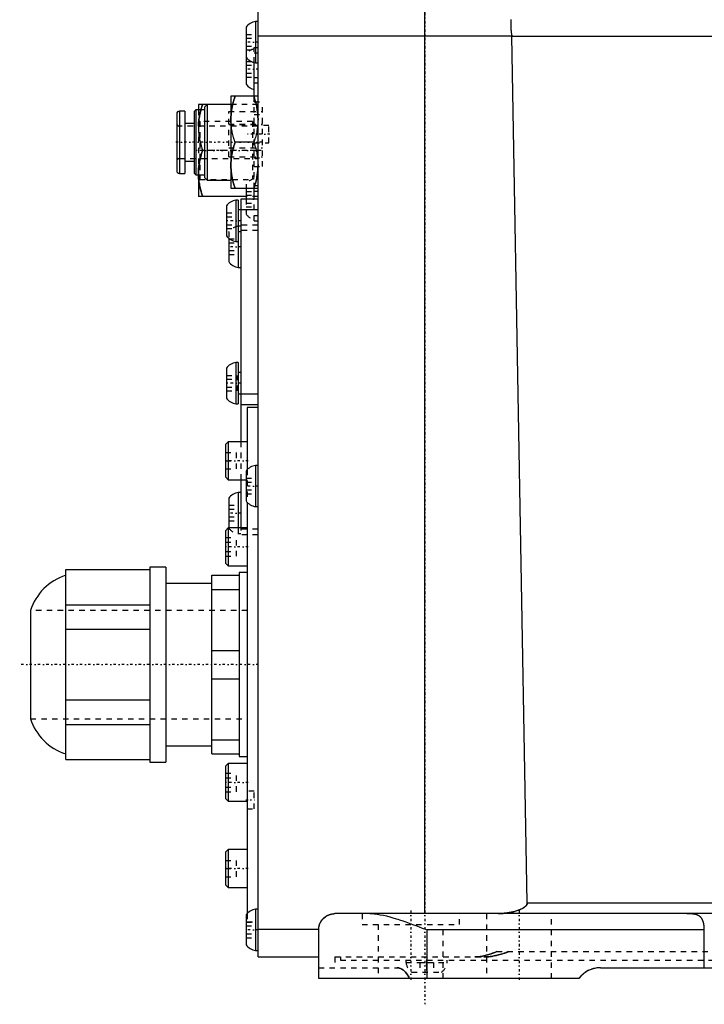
# Model space of a CAD drawing. Extents: x -152 to 484, y -5 to 754.
# Tile 1 of 13: x -152 to -26, y -5 to 177. Entities that reach past the tile are written whole.
import ezdxf

# ---------------------------------------------------------------- set-up
doc = ezdxf.new("R2010")
doc.units = 0
doc.linetypes.add('CENTER', pattern=[1.5, 0.45, -0.5, 0.05, -0.5])
doc.linetypes.add('DASHED', pattern=[2, 1, -1])
for name, color, linetype in [('AM_0', 7, 'CONTINUOUS'), ('AM_3', 7, 'DASHED'), ('AM_7', 7, 'CENTER')]:
    doc.layers.add(name, color=color, linetype=linetype)

msp = doc.modelspace()

# ---------------------------------------------------------------- linework, layer by layer
at = {"layer": 'AM_0', "color": 7, "linetype": 'CONTINUOUS'}
for p, q in [((-108.2, 4), (-108.2, 179)), ((-77.4, 12), (-77.4, 179)), ((-108.2, 176.8), (-108.65, 176.8)), ((-108.65, 176.8), (-108.65, 169.2)), ((-110.4, 175.75), (-110.4, 165.25)), ((-108.2, 174.14), (-61.35, 174.14)), ((-61.35, 174.14), (-61.35, 174.12)), ((-61.35, 174.12), (90.65, 174.12)), ((-58.49, 14), (-61.35, 174.12)), ((-108.9, 163), (-108.9, 169.24)), ((-108.65, 169.2), (-108.2, 169.2)), ((-113.2, 163), (-113.2, 146)), ((-108.2, 163), (-113.2, 163)), ((-121.7, 160.25), (-122.7, 160.25)), ((-122.7, 160.25), (-122.7, 148.75)), ((-121.7, 160.25), (-121.7, 148.75)), ((-119.7, 160.5), (-120, 160.2)), ((-120, 160.2), (-120, 148.8)), ((-118.1, 160.5), (-119.7, 160.5)), ((-119.7, 160.5), (-119.7, 148.5)), ((-119.2, 161.5), (-119.2, 160.5)), ((-113.2, 161.5), (-119.2, 161.5)), ((-117.6, 161.5), (-118.1, 161)), ((-118.1, 161), (-118.1, 148)), ((-117.6, 161.5), (-117.6, 147.5)), ((-123.2, 159.75), (-123.2, 149.25)), ((-120, 158), (-121.7, 158)), ((-108.96, 154.5), (-112.44, 154.5)), ((-121.7, 151), (-120, 151)), ((-122.7, 148.75), (-121.7, 148.75)), ((-120, 148.8), (-119.7, 148.5)), ((-119.7, 148.5), (-118.1, 148.5)), ((-119.2, 148.5), (-119.2, 144.5)), ((-118.1, 148), (-117.6, 147.5)), ((-117.6, 147.5), (-113.2, 147.5)), ((-113.2, 146), (-108.2, 146)), ((-110.4, 146), (-110.4, 144)), ((-108.9, 144), (-108.9, 146)), ((-110.4, 144.5), (-119.2, 144.5)), ((-111.85, 143.8), (-112.3, 143.8)), ((-112.3, 143.8), (-112.3, 136.2)), ((-111.85, 143.8), (-111.85, 131.4)), ((-111.4, 144), (-111.4, 99.17)), ((-108.2, 144), (-111.4, 144)), ((-108.9, 145.5), (-108.2, 145.5)), ((-114.05, 142.75), (-114.05, 137.25)), ((-108.2, 142), (-111.85, 142)), ((-113.6, 136.76), (-113.6, 132.45)), ((-111.85, 138), (-111.4, 138)), ((-112.3, 136.2), (-111.85, 136.2)), ((-111.85, 131.4), (-111.4, 131.4)), ((-111.85, 113.8), (-112.3, 113.8)), ((-112.3, 113.8), (-112.3, 106.2)), ((-111.85, 113.8), (-111.85, 106.2)), ((-114.05, 112.75), (-114.05, 107.25)), ((-111.4, 112), (-111.85, 112)), ((-111.85, 108), (-108.2, 108)), ((-112.3, 106.2), (-111.85, 106.2)), ((-108.2, 106), (-111.4, 106)), ((-108.2, 105.5), (-110.2, 105.5)), ((-110.2, 105.5), (-110.2, 94)), ((-113.7, 99.17), (-114.2, 98.67)), ((-114.2, 98.67), (-114.2, 92.67)), ((-110.2, 99.17), (-113.7, 99.17)), ((-113.7, 99.17), (-113.7, 92.17)), ((-108.2, 94.8), (-108.65, 94.8)), ((-108.65, 94.8), (-108.65, 87.2)), ((-110.4, 93.75), (-110.4, 88.25)), ((-114.2, 92.67), (-113.7, 92.17)), ((-113.7, 92.17), (-110.4, 92.17)), ((-111.4, 92.17), (-111.4, 83.25)), ((-111.4, 89.8), (-111.85, 89.8)), ((-111.85, 89.8), (-111.85, 83.25)), ((-113.6, 88.75), (-113.6, 83.25)), ((-110.2, 88), (-110.2, 12)), ((-108.65, 87.2), (-108.2, 87.2)), ((-113.7, 83.25), (-114.2, 82.75)), ((-114.2, 82.75), (-114.2, 76.75)), ((-110.2, 83.25), (-113.7, 83.25)), ((-113.7, 83.25), (-113.7, 76.25)), ((-114.2, 76.75), (-113.7, 76.25)), ((-143.7, 40.45), (-143.7, 75.55)), ((-143.7, 75.55), (-128.2, 75.55)), ((-125.2, 76), (-128.2, 76)), ((-128.2, 76), (-128.2, 40)), ((-125.2, 76), (-125.2, 40)), ((-113.7, 76.25), (-110.2, 76.25)), ((-110.2, 75), (-111.7, 75)), ((-111.7, 75), (-111.7, 41)), ((-116.7, 73), (-125.2, 73)), ((-116.7, 41.5), (-116.7, 74.5)), ((-116.7, 74.5), (-111.7, 74.5)), ((-116.7, 71.9), (-111.7, 71.9)), ((-150.2, 68), (-150.2, 48)), ((-143.7, 69.03), (-128.2, 69.03)), ((-143.7, 64.53), (-128.2, 64.53)), ((-116.7, 60.6), (-111.7, 60.6)), ((-116.7, 55.4), (-111.7, 55.4)), ((-143.7, 51.47), (-128.2, 51.47)), ((-143.7, 46.97), (-128.2, 46.97)), ((-116.7, 44.1), (-111.7, 44.1)), ((-125.2, 43), (-116.7, 43)), ((-143.7, 40.45), (-128.2, 40.45)), ((-116.7, 41.5), (-111.7, 41.5)), ((-111.7, 41), (-110.2, 41)), ((-128.2, 40), (-125.2, 40)), ((-113.7, 39.75), (-114.2, 39.25)), ((-114.2, 39.25), (-114.2, 33.25)), ((-110.2, 39.75), (-113.7, 39.75)), ((-113.7, 39.75), (-113.7, 32.75)), ((-114.2, 33.25), (-113.7, 32.75)), ((-113.7, 32.75), (-110.2, 32.75)), ((-113.7, 23.83), (-114.2, 23.33)), ((-110.2, 23.83), (-113.7, 23.83)), ((-113.7, 23.83), (-113.7, 16.83)), ((-114.2, 23.33), (-114.2, 17.33)), ((-114.2, 17.33), (-113.7, 16.83)), ((-113.7, 16.83), (-110.2, 16.83)), ((-108.2, 12.8), (-108.65, 12.8)), ((-108.65, 12.8), (-108.65, 5.2)), ((-58.49, 14), (93.35, 14)), ((-110.4, 11.75), (-110.4, 6.25)), ((63.76, 12), (-94, 12)), ((-108.2, 9.14), (-97, 9.14)), ((-97, 0), (-97, 9)), ((-77, 0), (-77, 9)), ((-25.81, 9), (-77, 9)), ((-25.81, 2), (-25.81, 9)), ((-108.65, 5.2), (-108.2, 5.2)), ((-108.2, 4), (-97, 4)), ((-45, 2), (45, 2)), ((-49, 0), (-97, 0))]:
    msp.add_line(p, q, dxfattribs=at)
for points in [[(-61.53, 177.2, 0), (-61.54, 177.14, 0), (-61.54, 177.08, 0), (-61.54, 177.01, 0), (-61.54, 176.94, 0), (-61.54, 176.87, 0), (-61.55, 176.84, 0), (-61.55, 176.81, 0), (-61.55, 176.74, 0), (-61.55, 176.66, 0), (-61.55, 176.59, 0), (-61.55, 176.52, 0), (-61.55, 176.44, 0), (-61.55, 176.41, 0), (-61.55, 176.37, 0), (-61.55, 176.29, 0), (-61.55, 176.21, 0), (-61.55, 176.13, 0), (-61.55, 176.05, 0), (-61.55, 175.97, 0), (-61.55, 175.93, 0), (-61.54, 175.89, 0), (-61.54, 175.81, 0), (-61.54, 175.73, 0), (-61.54, 175.69, 0), (-61.53, 175.64, 0), (-61.53, 175.56, 0), (-61.52, 175.48, 0), (-61.52, 175.44, 0), (-61.52, 175.39, 0), (-61.51, 175.31, 0), (-61.5, 175.22, 0), (-61.49, 175.14, 0), (-61.49, 175.05, 0), (-61.48, 174.97, 0), (-61.47, 174.92, 0), (-61.47, 174.88, 0), (-61.46, 174.8, 0), (-61.44, 174.71, 0), (-61.43, 174.62, 0), (-61.42, 174.54, 0), (-61.4, 174.45, 0), (-61.4, 174.4, 0), (-61.39, 174.36, 0), (-61.37, 174.27, 0), (-61.36, 174.19, 0), (-61.35, 174.14, 0)], [(-113.2, 158.75, 0), (-113.2, 158.86, 0), (-113.19, 159.09, 0), (-113.19, 159.32, 0), (-113.18, 159.43, 0), (-113.17, 159.55, 0), (-113.15, 159.77, 0), (-113.13, 160, 0), (-113.1, 160.23, 0), (-113.07, 160.46, 0), (-113.03, 160.69, 0), (-113.01, 160.8, 0), (-112.99, 160.92, 0), (-112.95, 161.15, 0), (-112.89, 161.39, 0), (-112.84, 161.63, 0), (-112.78, 161.87, 0), (-112.71, 162.11, 0), (-112.68, 162.24, 0), (-112.64, 162.36, 0), (-112.57, 162.61, 0), (-112.48, 162.87, 0), (-112.44, 163, 0)], [(-108.96, 163, 0), (-108.92, 162.87, 0), (-108.83, 162.61, 0), (-108.76, 162.36, 0), (-108.72, 162.24, 0), (-108.69, 162.11, 0), (-108.62, 161.87, 0), (-108.56, 161.63, 0), (-108.51, 161.39, 0), (-108.45, 161.15, 0), (-108.41, 160.92, 0), (-108.39, 160.8, 0), (-108.37, 160.69, 0), (-108.33, 160.46, 0), (-108.3, 160.23, 0), (-108.27, 160, 0), (-108.25, 159.77, 0), (-108.23, 159.55, 0), (-108.22, 159.43, 0), (-108.21, 159.32, 0), (-108.21, 159.09, 0), (-108.2, 158.86, 0), (-108.2, 158.75, 0)], [(-118.74, 160.5, 0), (-118.7, 160.66, 0), (-118.6, 160.99, 0), (-118.5, 161.33, 0), (-118.44, 161.5, 0)], [(-112.44, 154.5, 0), (-112.48, 154.63, 0), (-112.57, 154.89, 0), (-112.64, 155.14, 0), (-112.68, 155.26, 0), (-112.71, 155.39, 0), (-112.78, 155.63, 0), (-112.84, 155.87, 0), (-112.89, 156.11, 0), (-112.95, 156.35, 0), (-112.99, 156.58, 0), (-113.01, 156.7, 0), (-113.03, 156.81, 0), (-113.07, 157.04, 0), (-113.1, 157.27, 0), (-113.13, 157.5, 0), (-113.15, 157.73, 0), (-113.17, 157.95, 0), (-113.18, 158.07, 0), (-113.19, 158.18, 0), (-113.19, 158.41, 0), (-113.2, 158.64, 0), (-113.2, 158.75, 0)], [(-108.2, 158.75, 0), (-108.2, 158.64, 0), (-108.21, 158.41, 0), (-108.21, 158.18, 0), (-108.22, 158.07, 0), (-108.23, 157.95, 0), (-108.25, 157.73, 0), (-108.27, 157.5, 0), (-108.3, 157.27, 0), (-108.33, 157.04, 0), (-108.37, 156.81, 0), (-108.39, 156.7, 0), (-108.41, 156.58, 0), (-108.45, 156.35, 0), (-108.51, 156.11, 0), (-108.56, 155.87, 0), (-108.62, 155.63, 0), (-108.69, 155.39, 0), (-108.72, 155.26, 0), (-108.76, 155.14, 0), (-108.83, 154.89, 0), (-108.92, 154.63, 0), (-108.96, 154.5, 0)], [(-113.2, 150.25, 0), (-113.2, 150.36, 0), (-113.19, 150.59, 0), (-113.19, 150.82, 0), (-113.18, 150.93, 0), (-113.17, 151.05, 0), (-113.15, 151.27, 0), (-113.13, 151.5, 0), (-113.1, 151.73, 0), (-113.07, 151.96, 0), (-113.03, 152.19, 0), (-113.01, 152.3, 0), (-112.99, 152.42, 0), (-112.95, 152.65, 0), (-112.89, 152.89, 0), (-112.84, 153.13, 0), (-112.78, 153.37, 0), (-112.71, 153.61, 0), (-112.68, 153.74, 0), (-112.64, 153.86, 0), (-112.57, 154.11, 0), (-112.48, 154.37, 0), (-112.44, 154.5, 0)], [(-108.96, 154.5, 0), (-108.92, 154.37, 0), (-108.83, 154.11, 0), (-108.76, 153.86, 0), (-108.72, 153.74, 0), (-108.69, 153.61, 0), (-108.62, 153.37, 0), (-108.56, 153.13, 0), (-108.51, 152.89, 0), (-108.45, 152.65, 0), (-108.41, 152.42, 0), (-108.39, 152.3, 0), (-108.37, 152.19, 0), (-108.33, 151.96, 0), (-108.3, 151.73, 0), (-108.27, 151.5, 0), (-108.25, 151.27, 0), (-108.23, 151.05, 0), (-108.22, 150.93, 0), (-108.21, 150.82, 0), (-108.21, 150.59, 0), (-108.2, 150.36, 0), (-108.2, 150.25, 0)], [(-112.44, 146, 0), (-112.48, 146.13, 0), (-112.57, 146.39, 0), (-112.64, 146.64, 0), (-112.68, 146.76, 0), (-112.71, 146.89, 0), (-112.78, 147.13, 0), (-112.84, 147.37, 0), (-112.89, 147.61, 0), (-112.95, 147.85, 0), (-112.99, 148.08, 0), (-113.01, 148.2, 0), (-113.03, 148.31, 0), (-113.07, 148.54, 0), (-113.1, 148.77, 0), (-113.13, 149, 0), (-113.15, 149.23, 0), (-113.17, 149.45, 0), (-113.18, 149.57, 0), (-113.19, 149.68, 0), (-113.19, 149.91, 0), (-113.2, 150.14, 0), (-113.2, 150.25, 0)], [(-108.2, 150.25, 0), (-108.2, 150.14, 0), (-108.21, 149.91, 0), (-108.21, 149.68, 0), (-108.22, 149.57, 0), (-108.23, 149.45, 0), (-108.25, 149.23, 0), (-108.27, 149, 0), (-108.3, 148.77, 0), (-108.33, 148.54, 0), (-108.37, 148.31, 0), (-108.39, 148.2, 0), (-108.41, 148.08, 0), (-108.45, 147.85, 0), (-108.51, 147.61, 0), (-108.56, 147.37, 0), (-108.62, 147.13, 0), (-108.69, 146.89, 0), (-108.72, 146.76, 0), (-108.76, 146.64, 0), (-108.83, 146.39, 0), (-108.92, 146.13, 0), (-108.96, 146, 0)], [(-118.44, 144.5, 0), (-118.48, 144.62, 0), (-118.56, 144.86, 0), (-118.63, 145.1, 0), (-118.66, 145.22, 0), (-118.7, 145.33, 0), (-118.76, 145.57, 0), (-118.82, 145.79, 0), (-118.87, 146.02, 0), (-118.92, 146.24, 0), (-118.97, 146.46, 0), (-118.99, 146.57, 0), (-119.01, 146.68, 0), (-119.05, 146.9, 0), (-119.08, 147.11, 0), (-119.11, 147.33, 0), (-119.13, 147.54, 0), (-119.16, 147.75, 0), (-119.16, 147.86, 0), (-119.17, 147.97, 0), (-119.19, 148.18, 0), (-119.19, 148.39, 0), (-119.2, 148.5, 0)], [(-58.49, 14, 0), (-58.49, 14, 0), (-58.49, 13.99, 0), (-58.49, 13.98, 0), (-58.49, 13.97, 0), (-58.49, 13.97, 0), (-58.49, 13.96, 0), (-58.49, 13.95, 0), (-58.49, 13.94, 0), (-58.49, 13.93, 0), (-58.49, 13.92, 0), (-58.49, 13.92, 0), (-58.49, 13.92, 0), (-58.49, 13.91, 0), (-58.49, 13.9, 0), (-58.49, 13.89, 0), (-58.49, 13.88, 0), (-58.5, 13.87, 0), (-58.5, 13.87, 0), (-58.5, 13.86, 0), (-58.5, 13.85, 0), (-58.5, 13.85, 0), (-58.5, 13.84, 0), (-58.5, 13.84, 0), (-58.5, 13.83, 0), (-58.51, 13.82, 0), (-58.51, 13.82, 0), (-58.51, 13.81, 0), (-58.51, 13.8, 0), (-58.51, 13.79, 0), (-58.51, 13.79, 0), (-58.52, 13.78, 0), (-58.52, 13.77, 0), (-58.52, 13.76, 0), (-58.52, 13.76, 0), (-58.53, 13.75, 0), (-58.53, 13.74, 0), (-58.53, 13.74, 0), (-58.54, 13.73, 0), (-58.54, 13.72, 0), (-58.54, 13.71, 0), (-58.54, 13.71, 0), (-58.55, 13.7, 0), (-58.55, 13.69, 0), (-58.55, 13.69, 0), (-58.56, 13.68, 0), (-58.56, 13.67, 0), (-58.56, 13.67, 0), (-58.56, 13.66, 0), (-58.57, 13.66, 0), (-58.57, 13.65, 0), (-58.59, 13.62, 0), (-58.62, 13.58, 0), (-58.63, 13.55, 0), (-58.65, 13.53, 0), (-58.68, 13.49, 0), (-58.72, 13.45, 0), (-58.75, 13.42, 0), (-58.79, 13.38, 0), (-58.83, 13.34, 0), (-58.85, 13.32, 0), (-58.87, 13.31, 0), (-58.91, 13.27, 0), (-58.95, 13.24, 0), (-58.98, 13.22, 0), (-59, 13.21, 0), (-59.04, 13.17, 0), (-59.09, 13.14, 0), (-59.11, 13.13, 0), (-59.14, 13.11, 0), (-59.18, 13.08, 0), (-59.23, 13.06, 0), (-59.39, 12.96, 0), (-59.66, 12.83, 0), (-59.92, 12.72, 0), (-60.19, 12.62, 0), (-60.49, 12.52, 0), (-60.65, 12.47, 0), (-60.8, 12.42, 0), (-61.13, 12.34, 0), (-61.48, 12.26, 0), (-61.83, 12.19, 0), (-62.2, 12.13, 0), (-62.57, 12.08, 0), (-62.76, 12.06, 0), (-62.95, 12.04, 0), (-63.32, 12.01, 0), (-63.69, 12, 0), (-63.87, 12, 0)], [(-97, 9, 0), (-97, 9.11, 0), (-96.98, 9.34, 0), (-96.95, 9.56, 0), (-96.92, 9.68, 0), (-96.89, 9.79, 0), (-96.82, 10.02, 0), (-96.73, 10.24, 0), (-96.62, 10.46, 0), (-96.49, 10.67, 0), (-96.34, 10.88, 0), (-96.26, 10.98, 0), (-96.17, 11.07, 0), (-95.98, 11.25, 0), (-95.77, 11.42, 0), (-95.55, 11.57, 0), (-95.3, 11.7, 0), (-95.04, 11.81, 0), (-94.91, 11.86, 0), (-94.76, 11.9, 0), (-94.47, 11.96, 0), (-94.16, 12, 0), (-94, 12, 0)], [(-87.54, 12, 0), (-87.27, 12, 0), (-86.74, 11.96, 0), (-86.19, 11.9, 0), (-85.91, 11.86, 0), (-85.63, 11.81, 0), (-85.06, 11.7, 0), (-84.48, 11.57, 0), (-83.89, 11.42, 0), (-83.3, 11.25, 0), (-82.7, 11.07, 0), (-82.4, 10.98, 0), (-82.1, 10.88, 0), (-81.49, 10.67, 0), (-80.88, 10.46, 0), (-80.27, 10.24, 0), (-79.66, 10.02, 0), (-79.06, 9.79, 0), (-78.76, 9.68, 0), (-78.46, 9.56, 0), (-77.87, 9.34, 0), (-77.29, 9.11, 0), (-77, 9, 0)], [(-25.81, 9, 0), (-25.81, 9.03, 0), (-25.81, 9.09, 0), (-25.81, 9.16, 0), (-25.81, 9.19, 0), (-25.81, 9.22, 0), (-25.81, 9.28, 0), (-25.82, 9.35, 0), (-25.82, 9.41, 0), (-25.82, 9.47, 0), (-25.83, 9.53, 0), (-25.83, 9.57, 0), (-25.83, 9.6, 0), (-25.84, 9.66, 0), (-25.85, 9.72, 0), (-25.85, 9.78, 0), (-25.86, 9.84, 0), (-25.87, 9.9, 0), (-25.87, 9.94, 0), (-25.88, 9.97, 0), (-25.89, 10.03, 0), (-25.9, 10.09, 0), (-25.91, 10.11, 0), (-25.91, 10.14, 0), (-25.92, 10.2, 0), (-25.94, 10.26, 0), (-25.94, 10.29, 0), (-25.95, 10.32, 0), (-25.96, 10.37, 0), (-25.98, 10.43, 0), (-26, 10.48, 0), (-26.01, 10.54, 0), (-26.03, 10.59, 0), (-26.04, 10.62, 0), (-26.05, 10.64, 0), (-26.07, 10.69, 0), (-26.09, 10.74, 0), (-26.11, 10.79, 0), (-26.13, 10.84, 0), (-26.16, 10.89, 0), (-26.17, 10.91, 0), (-26.18, 10.93, 0), (-26.21, 10.98, 0), (-26.23, 11.02, 0), (-26.26, 11.06, 0), (-26.29, 11.11, 0), (-26.31, 11.15, 0), (-26.33, 11.16, 0), (-26.34, 11.18, 0), (-26.37, 11.22, 0), (-26.4, 11.26, 0), (-26.43, 11.29, 0), (-26.47, 11.33, 0), (-26.5, 11.36, 0), (-26.52, 11.38, 0), (-26.53, 11.39, 0), (-26.57, 11.43, 0), (-26.61, 11.46, 0), (-26.65, 11.49, 0), (-26.69, 11.52, 0), (-26.73, 11.55, 0), (-26.75, 11.56, 0), (-26.77, 11.57, 0), (-26.81, 11.6, 0), (-26.85, 11.62, 0), (-26.88, 11.64, 0), (-26.9, 11.65, 0), (-26.95, 11.67, 0), (-26.99, 11.69, 0), (-27.02, 11.7, 0), (-27.04, 11.71, 0), (-27.09, 11.73, 0), (-27.14, 11.75, 0), (-27.18, 11.77, 0), (-27.23, 11.79, 0), (-27.28, 11.8, 0), (-27.31, 11.81, 0), (-27.33, 11.82, 0), (-27.38, 11.83, 0), (-27.43, 11.84, 0), (-27.48, 11.86, 0), (-27.53, 11.87, 0), (-27.58, 11.88, 0), (-27.61, 11.88, 0), (-27.64, 11.89, 0), (-27.69, 11.9, 0), (-27.74, 11.91, 0), (-27.8, 11.91, 0), (-27.85, 11.92, 0), (-27.91, 11.93, 0), (-27.93, 11.93, 0), (-27.96, 11.94, 0), (-28.02, 11.94, 0), (-28.08, 11.95, 0), (-28.13, 11.95, 0), (-28.19, 11.96, 0), (-28.25, 11.96, 0), (-28.28, 11.97, 0), (-28.31, 11.97, 0), (-28.37, 11.97, 0), (-28.43, 11.98, 0), (-28.49, 11.98, 0), (-28.56, 11.98, 0), (-28.62, 11.98, 0), (-28.65, 11.99, 0), (-28.68, 11.99, 0), (-28.74, 11.99, 0), (-28.81, 11.99, 0), (-28.84, 11.99, 0), (-28.87, 11.99, 0), (-28.93, 11.99, 0), (-29, 11.99, 0), (-29.03, 11.99, 0), (-29.06, 12, 0), (-29.13, 12, 0), (-29.19, 12, 0), (-29.25, 12, 0), (-29.32, 12, 0), (-29.38, 12, 0), (-29.42, 12, 0), (-29.45, 12, 0), (-29.51, 12, 0), (-29.58, 12, 0), (-29.64, 12, 0), (-29.71, 12, 0), (-29.77, 12, 0), (-29.81, 12, 0), (-29.84, 12, 0), (-29.9, 12, 0), (-29.97, 12, 0), (-30, 12, 0)], [(-46.12, 1.87, 0), (-46.16, 1.86, 0), (-46.26, 1.84, 0), (-46.35, 1.81, 0), (-46.4, 1.8, 0)], [(-45, 2, 0), (-45.09, 2, 0), (-45.28, 1.99, 0), (-45.46, 1.98, 0), (-45.55, 1.97, 0)], [(-47.96, 1.03, 0), (-48.04, 0.97, 0), (-48.2, 0.85, 0), (-48.34, 0.72, 0), (-48.41, 0.65, 0)], [(-46.67, 1.71, 0), (-46.86, 1.64, 0), (-47.07, 1.55, 0), (-47.12, 1.53, 0), (-47.18, 1.5, 0), (-47.21, 1.48, 0), (-47.24, 1.47, 0), (-47.3, 1.44, 0), (-47.36, 1.41, 0), (-47.42, 1.38, 0), (-47.47, 1.35, 0), (-47.53, 1.31, 0), (-47.56, 1.3, 0), (-47.59, 1.28, 0), (-47.64, 1.25, 0), (-47.7, 1.21, 0), (-47.72, 1.19, 0)]]:
    msp.add_polyline3d(points, dxfattribs=at)
for centre, radius, start, end in [((-108.35, 174.32), 2.5, 96.874, 145.0535), ((-108.35, 171.68), 2.5, 214.9465, 263.126), ((-108.35, 166.68), 2.5, 214.9465, 257.3094), ((-122.7, 159.75), 0.5, 90, 180), ((-122.7, 149.25), 0.5, 180, 270), ((-112, 141.32), 2.5, 96.874, 145.0535), ((-112, 138.68), 2.5, 214.9465, 263.126), ((-111.55, 133.88), 2.5, 214.9465, 263.126), ((-112, 111.32), 2.5, 96.874, 145.0535), ((-112, 108.68), 2.5, 214.9465, 263.126), ((-108.35, 92.32), 2.5, 96.874, 145.0535), ((-111.55, 87.32), 2.5, 96.874, 145.0535), ((-108.35, 89.68), 2.5, 214.9465, 263.126), ((-140.67, 64.97), 10, 107.6374, 162.3626), ((-140.67, 51.03), 10, 197.6374, 252.3626), ((-108.35, 10.32), 2.5, 96.874, 145.0535), ((-108.35, 7.68), 2.5, 214.9465, 263.126), ((-45, -3), 5, 90, 143.1301)]:
    msp.add_arc(centre, radius, start, end, dxfattribs=at)
at = {"layer": 'AM_3', "color": 6, "linetype": 'DASHED'}
for p, q in [((-110.4, 174.44), (-108.6, 174.44)), ((-110.4, 173.72), (-108.6, 173.72)), ((-108.6, 171.56), (-108.6, 174.44)), ((-110.4, 172.28), (-108.6, 172.28)), ((-110.4, 171.56), (-108.6, 171.56)), ((-108.9, 169.24), (-108.9, 172)), ((-108.9, 172), (-108.2, 172)), ((-108.9, 171), (-108.2, 171)), ((-110.4, 169.44), (-108.9, 169.44)), ((-110.4, 168.72), (-108.9, 168.72)), ((-110.4, 167.28), (-108.9, 167.28)), ((-110.4, 166.56), (-108.9, 166.56)), ((-108.9, 166.5), (-108.2, 166.5)), ((-108.9, 165.5), (-108.2, 165.5)), ((-108.9, 146), (-108.9, 163)), ((-108.9, 162), (-107.4, 162)), ((-107.4, 150), (-107.4, 162)), ((-119.2, 160.5), (-119.2, 157.25)), ((-113.6, 151.82), (-113.6, 160.18)), ((-113.6, 160.18), (-107.4, 160.18)), ((-108.2, 161.5), (-113.2, 161.5)), ((-118.95, 158.35), (-119.2, 158.6)), ((-109.2, 158.35), (-118.95, 158.35)), ((-118.95, 158.35), (-118.95, 147.65)), ((-109.2, 158.35), (-109.2, 147.65)), ((-108.9, 159.66), (-107.4, 159.66)), ((-108.2, 157.5), (-122.7, 157.5)), ((-121.7, 157.5), (-121.7, 151.5)), ((-119.7, 157.5), (-119.7, 151.5)), ((-119.2, 157.5), (-119.2, 148.5)), ((-113.6, 157.84), (-107.4, 157.84)), ((-113.6, 157.81), (-107.4, 157.81)), ((-106.2, 157.6), (-108.9, 157.6)), ((-106.2, 154.4), (-106.2, 157.6)), ((-108.2, 153), (-118.44, 153)), ((-113.6, 153.49), (-107.4, 153.49)), ((-113.6, 153.46), (-107.4, 153.46)), ((-108.9, 154.4), (-106.2, 154.4)), ((-122.7, 151.5), (-108.2, 151.5)), ((-113.6, 151.82), (-107.4, 151.82)), ((-108.9, 151.66), (-107.4, 151.66)), ((-108.9, 150), (-107.4, 150)), ((-119.2, 148.5), (-119.2, 148.75)), ((-119.2, 147.4), (-118.95, 147.65)), ((-118.95, 147.65), (-109.2, 147.65)), ((-110.4, 146.75), (-110.4, 146)), ((-108.9, 146.5), (-108.2, 146.5)), ((-110.4, 145.44), (-108.9, 145.44)), ((-110.4, 144.72), (-108.9, 144.72)), ((-108.2, 144.5), (-110.4, 144.5)), ((-110.4, 144), (-110.4, 141.25)), ((-108.9, 140), (-108.9, 144)), ((-110.4, 143.28), (-108.9, 143.28)), ((-110.4, 142.56), (-108.9, 142.56)), ((-114.05, 141.44), (-112.25, 141.44)), ((-114.05, 140.72), (-112.25, 140.72)), ((-112.3, 141.44), (-112.3, 138.56)), ((-112.25, 138.56), (-112.25, 141.44)), ((-108.9, 141), (-108.2, 141)), ((-114.05, 139.28), (-112.25, 139.28)), ((-114.05, 138.56), (-112.25, 138.56)), ((-111.4, 139), (-111.85, 139)), ((-108.2, 139.2), (-111.4, 139.2)), ((-108.9, 140), (-108.2, 140)), ((-113.6, 137.95), (-113.6, 136.76)), ((-113.6, 136.64), (-111.8, 136.64)), ((-111.8, 133.76), (-111.8, 136.64)), ((-108.2, 138.2), (-111.4, 138.2)), ((-113.6, 135.92), (-111.8, 135.92)), ((-113.6, 134.48), (-111.8, 134.48)), ((-113.6, 133.76), (-111.8, 133.76)), ((-114.05, 111.44), (-112.05, 111.44)), ((-112.25, 108.56), (-112.25, 111.44)), ((-112.05, 108.56), (-112.05, 111.44)), ((-114.05, 110.72), (-112.05, 110.72)), ((-114.05, 109.28), (-112.05, 109.28)), ((-114.05, 108.56), (-112.05, 108.56)), ((-111.4, 99.17), (-111.4, 92.17)), ((-114.2, 97.17), (-112.2, 97.17)), ((-112.2, 94.17), (-112.2, 97.17)), ((-114.2, 95.67), (-112.2, 95.67)), ((-114.2, 94.17), (-112.2, 94.17)), ((-110.2, 94), (-110.2, 88)), ((-110.4, 92.44), (-108.6, 92.44)), ((-110.4, 92.17), (-110.2, 92.17)), ((-110.4, 91.72), (-108.6, 91.72)), ((-108.6, 89.56), (-108.6, 92.44)), ((-111.4, 89.8), (-111.4, 82)), ((-110.4, 90.28), (-108.6, 90.28)), ((-110.4, 89.56), (-108.6, 89.56)), ((-113.6, 87.44), (-111.8, 87.44)), ((-111.8, 84.56), (-111.8, 87.44)), ((-113.6, 86.72), (-111.8, 86.72)), ((-113.6, 85.28), (-111.8, 85.28)), ((-113.6, 84.56), (-111.8, 84.56)), ((-111.85, 83.25), (-111.85, 82.2)), ((-111.85, 82.2), (-111.4, 82.2)), ((-108.2, 83), (-111.4, 83)), ((-108.2, 82), (-111.4, 82)), ((-114.2, 81.48), (-112.2, 81.48)), ((-114.2, 80.62), (-112.2, 80.62)), ((-112.2, 78.02), (-112.2, 81.48)), ((-114.2, 78.88), (-112.2, 78.88)), ((-114.2, 78.02), (-112.2, 78.02)), ((-110.2, 68), (-150.2, 68)), ((-150.2, 48), (-110.2, 48)), ((-114.2, 37.98), (-112.2, 37.98)), ((-114.2, 37.12), (-112.2, 37.12)), ((-112.2, 34.52), (-112.2, 37.98)), ((-114.2, 35.38), (-112.2, 35.38)), ((-108.9, 34.65), (-110.2, 34.65)), ((-108.9, 31.35), (-108.9, 34.65)), ((-114.2, 34.52), (-112.2, 34.52)), ((-110.2, 31.35), (-108.9, 31.35)), ((-114.2, 21.83), (-112.2, 21.83)), ((-114.2, 20.33), (-112.2, 20.33)), ((-112.2, 18.83), (-112.2, 21.83)), ((-114.2, 18.83), (-112.2, 18.83)), ((-110.2, 12), (-110.2, 10.5)), ((-89, 12), (-89, 10)), ((-71, 10), (-71, 12)), ((-66, 12), (-66, 0)), ((-54, 0), (-54, 12)), ((68.24, 12), (-30, 12)), ((-110.4, 10.44), (-108.6, 10.44)), ((-110.4, 9.72), (-108.6, 9.72)), ((-110.2, 10.5), (-108.2, 10.5)), ((-108.6, 7.56), (-108.6, 10.44)), ((-89, 10), (-71, 10)), ((-86, 10), (-86, 0)), ((-74, 0), (-74, 10)), ((-110.4, 8.28), (-108.6, 8.28)), ((-110.4, 7.56), (-108.6, 7.56)), ((-94, 4), (-94, 2)), ((-94, 4), (-66.48, 4)), ((-93, 4), (-93, 3.4)), ((-64.14, 5), (93.95, 5)), ((-97, 2), (-82.53, 2)), ((-93, 3.4), (93, 3.4)), ((-80.88, 3.4), (-80.88, 2.95)), ((-80.88, 2.95), (-73.28, 2.95)), ((-78.33, 3), (-75.83, 3)), ((-78.33, 3), (-78.33, 1.2)), ((-77.08, 3), (-77.08, 1.2)), ((-75.83, 3), (-75.83, 1.2)), ((-73.28, 2.95), (-73.28, 3.4)), ((-79.83, 1.2), (-74.33, 1.2))]:
    msp.add_line(p, q, dxfattribs=at)
for points in [[(-112.44, 163, 0), (-112.48, 162.87, 0), (-112.57, 162.61, 0), (-112.64, 162.36, 0), (-112.68, 162.24, 0), (-112.71, 162.11, 0), (-112.78, 161.87, 0), (-112.84, 161.63, 0), (-112.89, 161.39, 0), (-112.95, 161.15, 0), (-112.99, 160.92, 0), (-113.01, 160.8, 0), (-113.03, 160.69, 0), (-113.07, 160.46, 0), (-113.1, 160.23, 0), (-113.13, 160, 0), (-113.15, 159.77, 0), (-113.17, 159.55, 0), (-113.18, 159.43, 0), (-113.19, 159.32, 0), (-113.19, 159.09, 0), (-113.2, 158.86, 0), (-113.2, 158.75, 0)], [(-108.2, 158.75, 0), (-108.2, 158.86, 0), (-108.21, 159.09, 0), (-108.21, 159.32, 0), (-108.22, 159.43, 0), (-108.23, 159.55, 0), (-108.25, 159.77, 0), (-108.27, 160, 0), (-108.3, 160.23, 0), (-108.33, 160.46, 0), (-108.37, 160.69, 0), (-108.39, 160.8, 0), (-108.41, 160.92, 0), (-108.45, 161.15, 0), (-108.51, 161.39, 0), (-108.56, 161.63, 0), (-108.62, 161.87, 0), (-108.69, 162.11, 0), (-108.72, 162.24, 0), (-108.76, 162.36, 0), (-108.83, 162.61, 0), (-108.92, 162.87, 0), (-108.96, 163, 0)], [(-118.44, 161.5, 0), (-118.48, 161.37, 0), (-118.57, 161.11, 0), (-118.64, 160.86, 0), (-118.68, 160.74, 0), (-118.71, 160.61, 0), (-118.78, 160.37, 0), (-118.84, 160.13, 0), (-118.89, 159.89, 0), (-118.95, 159.65, 0), (-118.99, 159.42, 0), (-119.01, 159.3, 0), (-119.03, 159.19, 0), (-119.07, 158.96, 0), (-119.1, 158.73, 0), (-119.13, 158.5, 0), (-119.15, 158.27, 0), (-119.17, 158.05, 0), (-119.18, 157.93, 0), (-119.19, 157.82, 0), (-119.19, 157.59, 0), (-119.2, 157.36, 0), (-119.2, 157.25, 0)], [(-119.2, 157.5, 0), (-119.2, 157.58, 0), (-119.19, 157.75, 0), (-119.18, 157.91, 0), (-119.18, 157.99, 0), (-119.17, 158.07, 0), (-119.16, 158.23, 0), (-119.14, 158.4, 0), (-119.12, 158.56, 0), (-119.1, 158.72, 0), (-119.08, 158.89, 0), (-119.07, 158.97, 0), (-119.05, 159.05, 0), (-119.03, 159.22, 0), (-119, 159.39, 0), (-118.87, 159.98, 0), (-118.74, 160.5, 0)], [(-119.2, 157.25, 0), (-119.2, 157.14, 0), (-119.19, 156.91, 0), (-119.19, 156.68, 0), (-119.18, 156.57, 0), (-119.17, 156.45, 0), (-119.15, 156.23, 0), (-119.13, 156, 0), (-119.1, 155.77, 0), (-119.07, 155.54, 0), (-119.03, 155.31, 0), (-119.01, 155.2, 0), (-118.99, 155.08, 0), (-118.95, 154.85, 0), (-118.89, 154.61, 0), (-118.84, 154.37, 0), (-118.78, 154.13, 0), (-118.71, 153.89, 0), (-118.68, 153.76, 0), (-118.64, 153.64, 0), (-118.57, 153.39, 0), (-118.48, 153.13, 0), (-118.44, 153, 0)], [(-118.44, 153, 0), (-118.48, 152.87, 0), (-118.57, 152.61, 0), (-118.64, 152.36, 0), (-118.68, 152.24, 0), (-118.71, 152.11, 0), (-118.78, 151.87, 0), (-118.84, 151.63, 0), (-118.89, 151.39, 0), (-118.95, 151.15, 0), (-118.99, 150.92, 0), (-119.01, 150.8, 0), (-119.03, 150.69, 0), (-119.07, 150.46, 0), (-119.1, 150.23, 0), (-119.13, 150, 0), (-119.15, 149.77, 0), (-119.17, 149.55, 0), (-119.18, 149.43, 0), (-119.19, 149.32, 0), (-119.19, 149.09, 0), (-119.2, 148.86, 0), (-119.2, 148.75, 0)], [(-118.87, 151.49, 0), (-118.81, 151.73, 0), (-118.68, 152.23, 0), (-118.53, 152.74, 0), (-118.44, 153, 0)], [(-112.44, 154.5, 0), (-112.48, 154.37, 0), (-112.57, 154.11, 0), (-112.64, 153.86, 0), (-112.68, 153.74, 0), (-112.71, 153.61, 0), (-112.78, 153.37, 0), (-112.84, 153.13, 0), (-112.89, 152.89, 0), (-112.95, 152.65, 0), (-112.99, 152.42, 0), (-113.01, 152.3, 0), (-113.03, 152.19, 0), (-113.07, 151.96, 0), (-113.1, 151.73, 0), (-113.13, 151.5, 0), (-113.15, 151.27, 0), (-113.17, 151.05, 0), (-113.18, 150.93, 0), (-113.19, 150.82, 0), (-113.19, 150.59, 0), (-113.2, 150.36, 0), (-113.2, 150.25, 0)], [(-119.2, 148.75, 0), (-119.2, 148.83, 0), (-119.2, 148.98, 0), (-119.19, 149.13, 0), (-119.19, 149.2, 0), (-119.19, 149.28, 0), (-119.18, 149.43, 0), (-119.17, 149.58, 0), (-119.12, 150.11, 0), (-118.97, 151.02, 0), (-118.87, 151.49, 0)], [(-113.2, 150.25, 0), (-113.2, 150.14, 0), (-113.19, 149.91, 0), (-113.19, 149.68, 0), (-113.18, 149.57, 0), (-113.17, 149.45, 0), (-113.15, 149.23, 0), (-113.13, 149, 0), (-113.1, 148.77, 0), (-113.07, 148.54, 0), (-113.03, 148.31, 0), (-113.01, 148.2, 0), (-112.99, 148.08, 0), (-112.95, 147.85, 0), (-112.89, 147.61, 0), (-112.84, 147.37, 0), (-112.78, 147.13, 0), (-112.71, 146.89, 0), (-112.68, 146.76, 0), (-112.64, 146.64, 0), (-112.57, 146.39, 0), (-112.48, 146.13, 0), (-112.44, 146, 0)], [(-108.96, 146, 0), (-108.92, 146.13, 0), (-108.83, 146.39, 0), (-108.76, 146.64, 0), (-108.72, 146.76, 0), (-108.69, 146.89, 0), (-108.62, 147.13, 0), (-108.56, 147.37, 0), (-108.51, 147.61, 0), (-108.45, 147.85, 0), (-108.41, 148.08, 0), (-108.39, 148.2, 0), (-108.37, 148.31, 0), (-108.33, 148.54, 0), (-108.3, 148.77, 0), (-108.27, 149, 0), (-108.25, 149.23, 0), (-108.23, 149.45, 0), (-108.22, 149.57, 0), (-108.21, 149.68, 0), (-108.21, 149.91, 0), (-108.2, 150.14, 0), (-108.2, 150.25, 0)], [(-119.2, 148.75, 0), (-119.2, 148.64, 0), (-119.19, 148.41, 0), (-119.19, 148.18, 0), (-119.18, 148.07, 0), (-119.17, 147.95, 0), (-119.15, 147.73, 0), (-119.13, 147.5, 0), (-119.1, 147.27, 0), (-119.07, 147.04, 0), (-119.03, 146.81, 0), (-119.01, 146.7, 0), (-118.99, 146.58, 0), (-118.95, 146.35, 0), (-118.89, 146.11, 0), (-118.84, 145.87, 0), (-118.78, 145.63, 0), (-118.71, 145.39, 0), (-118.68, 145.26, 0), (-118.64, 145.14, 0), (-118.57, 144.89, 0), (-118.48, 144.63, 0), (-118.44, 144.5, 0)], [(-63.87, 12, 0), (-63.68, 12, 0), (-63.3, 12.02, 0), (-62.91, 12.04, 0), (-62.72, 12.06, 0), (-62.52, 12.08, 0), (-62.14, 12.14, 0), (-61.76, 12.2, 0), (-61.39, 12.28, 0), (-61.04, 12.36, 0), (-60.7, 12.45, 0), (-60.54, 12.5, 0), (-60.38, 12.56, 0), (-60.07, 12.66, 0), (-59.79, 12.77, 0), (-59.53, 12.89, 0), (-59.38, 12.97, 0), (-59.34, 12.99, 0), (-59.3, 13.02, 0), (-59.28, 13.03, 0), (-59.25, 13.04, 0), (-59.21, 13.07, 0), (-59.17, 13.09, 0), (-59.13, 13.12, 0), (-59.09, 13.15, 0), (-59.05, 13.17, 0), (-59.03, 13.19, 0), (-59.01, 13.2, 0), (-58.97, 13.23, 0), (-58.93, 13.26, 0), (-58.91, 13.27, 0), (-58.89, 13.29, 0), (-58.85, 13.32, 0), (-58.82, 13.35, 0), (-58.8, 13.37, 0), (-58.78, 13.38, 0), (-58.75, 13.42, 0), (-58.72, 13.45, 0), (-58.68, 13.49, 0), (-58.65, 13.53, 0), (-58.62, 13.57, 0), (-58.61, 13.59, 0), (-58.6, 13.61, 0), (-58.57, 13.65, 0), (-58.56, 13.67, 0), (-58.56, 13.68, 0), (-58.55, 13.69, 0), (-58.55, 13.69, 0), (-58.55, 13.7, 0), (-58.55, 13.7, 0), (-58.54, 13.71, 0), (-58.54, 13.72, 0), (-58.54, 13.73, 0), (-58.53, 13.73, 0), (-58.53, 13.74, 0), (-58.53, 13.74, 0), (-58.53, 13.75, 0), (-58.52, 13.76, 0), (-58.52, 13.76, 0), (-58.52, 13.77, 0), (-58.52, 13.78, 0), (-58.52, 13.78, 0), (-58.51, 13.79, 0), (-58.51, 13.79, 0), (-58.51, 13.8, 0), (-58.51, 13.81, 0), (-58.51, 13.82, 0), (-58.5, 13.83, 0), (-58.5, 13.83, 0), (-58.5, 13.83, 0), (-58.5, 13.84, 0), (-58.5, 13.85, 0), (-58.5, 13.85, 0), (-58.5, 13.86, 0), (-58.5, 13.87, 0), (-58.49, 13.87, 0), (-58.49, 13.88, 0), (-58.49, 13.88, 0), (-58.49, 13.89, 0), (-58.49, 13.9, 0), (-58.49, 13.91, 0), (-58.49, 13.91, 0), (-58.49, 13.92, 0), (-58.49, 13.93, 0), (-58.49, 13.93, 0), (-58.49, 13.94, 0), (-58.49, 13.95, 0), (-58.49, 13.96, 0), (-58.49, 13.96, 0), (-58.49, 13.97, 0), (-58.49, 13.98, 0), (-58.49, 13.98, 0), (-58.49, 13.99, 0), (-58.49, 14, 0), (-58.49, 14, 0)], [(-97, 9.14, 0), (-97, 9.16, 0), (-96.99, 9.21, 0), (-96.99, 9.25, 0), (-96.99, 9.27, 0), (-96.99, 9.29, 0), (-96.98, 9.33, 0), (-96.98, 9.37, 0), (-96.97, 9.42, 0), (-96.96, 9.46, 0), (-96.96, 9.5, 0), (-96.95, 9.52, 0), (-96.95, 9.54, 0), (-96.94, 9.58, 0), (-96.93, 9.62, 0), (-96.93, 9.67, 0), (-96.92, 9.71, 0), (-96.91, 9.75, 0), (-96.9, 9.77, 0), (-96.89, 9.79, 0), (-96.88, 9.83, 0), (-96.87, 9.87, 0), (-96.86, 9.89, 0), (-96.86, 9.91, 0), (-96.85, 9.95, 0), (-96.83, 9.99, 0), (-96.82, 10.01, 0), (-96.82, 10.03, 0), (-96.8, 10.07, 0), (-96.79, 10.11, 0), (-96.77, 10.15, 0), (-96.75, 10.19, 0), (-96.74, 10.23, 0), (-96.73, 10.25, 0), (-96.72, 10.27, 0), (-96.7, 10.3, 0), (-96.68, 10.34, 0), (-96.66, 10.38, 0), (-96.64, 10.42, 0), (-96.62, 10.45, 0), (-96.61, 10.47, 0), (-96.6, 10.49, 0), (-96.58, 10.53, 0), (-96.56, 10.56, 0), (-96.54, 10.6, 0), (-96.52, 10.64, 0), (-96.49, 10.67, 0), (-96.48, 10.69, 0), (-96.47, 10.71, 0), (-96.44, 10.74, 0), (-96.42, 10.77, 0), (-96.39, 10.81, 0), (-96.37, 10.84, 0), (-96.34, 10.88, 0), (-96.33, 10.89, 0), (-96.32, 10.91, 0), (-96.29, 10.94, 0), (-96.26, 10.97, 0), (-96.23, 11, 0), (-96.2, 11.04, 0), (-96.17, 11.07, 0), (-96.16, 11.08, 0), (-96.15, 11.1, 0), (-96.12, 11.13, 0), (-96.09, 11.16, 0), (-96.07, 11.17, 0), (-96.05, 11.19, 0), (-96.02, 11.21, 0), (-95.99, 11.24, 0), (-95.98, 11.26, 0), (-95.96, 11.27, 0), (-95.93, 11.3, 0), (-95.9, 11.33, 0), (-95.86, 11.35, 0), (-95.83, 11.38, 0), (-95.8, 11.4, 0), (-95.78, 11.42, 0), (-95.76, 11.43, 0), (-95.73, 11.45, 0), (-95.69, 11.48, 0), (-95.66, 11.5, 0), (-95.62, 11.52, 0), (-95.59, 11.55, 0), (-95.57, 11.56, 0), (-95.55, 11.57, 0), (-95.51, 11.59, 0), (-95.48, 11.61, 0), (-95.44, 11.63, 0), (-95.4, 11.65, 0), (-95.37, 11.67, 0), (-95.35, 11.68, 0), (-95.33, 11.69, 0), (-95.29, 11.71, 0), (-95.25, 11.73, 0), (-95.21, 11.74, 0), (-95.17, 11.76, 0), (-95.13, 11.78, 0), (-95.11, 11.79, 0), (-95.1, 11.79, 0), (-95.06, 11.81, 0), (-95.02, 11.82, 0), (-94.98, 11.84, 0), (-94.94, 11.85, 0), (-94.9, 11.86, 0), (-94.88, 11.87, 0), (-94.86, 11.88, 0), (-94.81, 11.89, 0), (-94.77, 11.9, 0), (-94.75, 11.9, 0), (-94.73, 11.91, 0), (-94.69, 11.92, 0), (-94.65, 11.93, 0), (-94.63, 11.93, 0), (-94.61, 11.94, 0), (-94.57, 11.95, 0), (-94.53, 11.95, 0), (-94.48, 11.96, 0), (-94.44, 11.97, 0), (-94.4, 11.97, 0), (-94.38, 11.98, 0), (-94.36, 11.98, 0), (-94.32, 11.98, 0), (-94.27, 11.99, 0), (-94.23, 11.99, 0), (-94.19, 11.99, 0), (-94.15, 12, 0), (-94.13, 12, 0), (-94.11, 12, 0), (-94.06, 12, 0), (-94.02, 12, 0), (-94, 12, 0)], [(-97, 9, 0), (-97, 9.02, 0), (-97, 9.07, 0), (-97, 9.12, 0), (-97, 9.14, 0)], [(-64.14, 5, 0), (-64.25, 4.95, 0), (-64.47, 4.85, 0), (-64.7, 4.76, 0), (-64.81, 4.71, 0), (-64.92, 4.67, 0), (-65.15, 4.58, 0), (-65.38, 4.5, 0), (-65.6, 4.43, 0), (-65.83, 4.36, 0), (-66.06, 4.3, 0), (-66.17, 4.27, 0), (-66.29, 4.24, 0), (-66.52, 4.19, 0), (-66.74, 4.14, 0), (-66.97, 4.1, 0), (-67.2, 4.07, 0), (-67.42, 4.04, 0), (-67.53, 4.03, 0), (-67.65, 4.02, 0), (-67.87, 4.01, 0), (-68.09, 4, 0), (-68.2, 4, 0)], [(-68.2, 4, 0), (-68.09, 4, 0), (-67.87, 4.01, 0), (-67.64, 4.02, 0), (-67.53, 4.03, 0), (-67.42, 4.04, 0), (-67.19, 4.07, 0), (-66.97, 4.1, 0), (-66.74, 4.14, 0), (-66.52, 4.19, 0), (-66.29, 4.24, 0), (-66.18, 4.27, 0), (-66.06, 4.3, 0), (-65.83, 4.36, 0), (-65.61, 4.43, 0), (-65.38, 4.5, 0), (-65.15, 4.58, 0), (-64.92, 4.67, 0), (-64.81, 4.71, 0), (-64.7, 4.76, 0), (-64.47, 4.85, 0), (-64.25, 4.95, 0), (-64.14, 5, 0)], [(-66.48, 4, 0), (-66.35, 4, 0), (-66.1, 4.01, 0), (-65.85, 4.02, 0), (-65.72, 4.03, 0), (-65.6, 4.05, 0), (-65.34, 4.07, 0), (-65.09, 4.11, 0), (-64.83, 4.15, 0), (-64.58, 4.2, 0), (-64.32, 4.25, 0), (-64.2, 4.28, 0), (-64.07, 4.31, 0), (-63.81, 4.37, 0), (-63.55, 4.44, 0), (-63.29, 4.51, 0), (-63.04, 4.59, 0), (-62.78, 4.68, 0), (-62.65, 4.72, 0), (-62.52, 4.76, 0), (-62.26, 4.85, 0), (-62.01, 4.95, 0), (-61.88, 5, 0)], [(-61.88, 5, 0), (-62.01, 4.95, 0), (-62.26, 4.86, 0), (-62.52, 4.76, 0), (-62.65, 4.72, 0), (-62.78, 4.68, 0), (-63.03, 4.59, 0), (-63.29, 4.51, 0), (-63.55, 4.44, 0), (-63.81, 4.37, 0), (-64.07, 4.31, 0), (-64.2, 4.28, 0), (-64.33, 4.25, 0), (-64.58, 4.2, 0), (-64.84, 4.15, 0), (-65.09, 4.11, 0), (-65.35, 4.07, 0), (-65.6, 4.04, 0), (-65.73, 4.03, 0), (-65.85, 4.02, 0), (-66.1, 4.01, 0), (-66.35, 4, 0), (-66.48, 4, 0)], [(-80.22, 0, 0), (-80.27, 0.11, 0), (-80.37, 0.31, 0), (-80.48, 0.5, 0), (-80.53, 0.59, 0), (-80.59, 0.68, 0), (-80.7, 0.85, 0), (-80.83, 1.01, 0), (-80.95, 1.16, 0), (-81.08, 1.3, 0), (-81.22, 1.42, 0), (-81.28, 1.48, 0), (-81.35, 1.54, 0), (-81.49, 1.64, 0), (-81.63, 1.73, 0), (-81.77, 1.81, 0), (-81.91, 1.87, 0), (-82.05, 1.92, 0), (-82.12, 1.94, 0), (-82.19, 1.96, 0), (-82.33, 1.99, 0), (-82.46, 2, 0), (-82.53, 2, 0)], [(-82.53, 2, 0), (-82.46, 2, 0), (-82.33, 1.99, 0), (-82.19, 1.96, 0), (-82.12, 1.94, 0), (-82.05, 1.92, 0), (-81.91, 1.87, 0), (-81.77, 1.81, 0), (-81.63, 1.73, 0), (-81.49, 1.64, 0), (-81.35, 1.54, 0), (-81.28, 1.48, 0), (-81.22, 1.42, 0), (-81.08, 1.3, 0), (-80.95, 1.16, 0), (-80.83, 1.01, 0), (-80.7, 0.85, 0), (-80.59, 0.68, 0), (-80.53, 0.59, 0), (-80.48, 0.5, 0), (-80.37, 0.31, 0), (-80.27, 0.11, 0), (-80.22, 0, 0)], [(-45.55, 1.97, 0), (-45.65, 1.96, 0), (-45.84, 1.93, 0), (-46.02, 1.89, 0), (-46.12, 1.87, 0)], [(-48.41, 0.65, 0), (-48.52, 0.55, 0), (-48.72, 0.34, 0), (-48.91, 0.12, 0), (-49, 0, 0)], [(-47.72, 1.19, 0), (-47.76, 1.17, 0), (-47.85, 1.11, 0), (-47.93, 1.05, 0), (-47.96, 1.03, 0)], [(-46.4, 1.8, 0), (-46.44, 1.79, 0), (-46.54, 1.76, 0), (-46.63, 1.73, 0), (-46.67, 1.71, 0)]]:
    msp.add_polyline3d(points, dxfattribs=at)
for centre, radius, start, end in [((-108.35, 169.32), 2.5, 102.6906, 145.0535), ((-122.7, 158), 0.5, 180, 270), ((-122.7, 151), 0.5, 90, 180), ((-108.35, 145.32), 2.5, 102.6906, 145.0535), ((-108.35, 142.68), 2.5, 214.9465, 257.3094), ((-111.55, 136.52), 2.5, 96.874, 145.0535), ((-111.55, 84.68), 2.5, 214.9465, 263.126), ((-78.39, 3.25), 2.5, 186.874, 235.0535), ((-75.76, 3.25), 2.5, 304.9465, 353.126)]:
    msp.add_arc(centre, radius, start, end, dxfattribs=at)
at = {"layer": 'AM_7', "color": 4, "linetype": 'CENTER'}
for p, q in [((-77.4, 187.75), (-77.4, -4.75)), ((-108.09, 173), (-110.51, 173)), ((-108.09, 168), (-110.51, 168)), ((-106, 156), (-110.4, 156)), ((-107.45, 154.5), (-123.95, 154.5)), ((-107.65, 153), (-119.75, 153)), ((-108.09, 144), (-110.51, 144)), ((-111.27, 140), (-114.18, 140)), ((-111.29, 135.2), (-113.71, 135.2)), ((-111.27, 110), (-114.18, 110)), ((-110, 95.67), (-114.4, 95.67)), ((-108.09, 91), (-110.51, 91)), ((-111.29, 86), (-113.71, 86)), ((-110, 79.75), (-114.4, 79.75)), ((-108.1, 58), (-152.2, 58)), ((-110, 36.25), (-114.4, 36.25)), ((-110.47, 33), (-108.83, 33)), ((-110, 20.33), (-114.4, 20.33)), ((-80, 12.6), (-80, -0.6)), ((-60, 12.6), (-60, -0.6)), ((-108.09, 9), (-110.51, 9)), ((-77.08, 3.51), (-77.08, 1.09))]:
    msp.add_line(p, q, dxfattribs=at)

doc.saveas('drawing.dxf')
